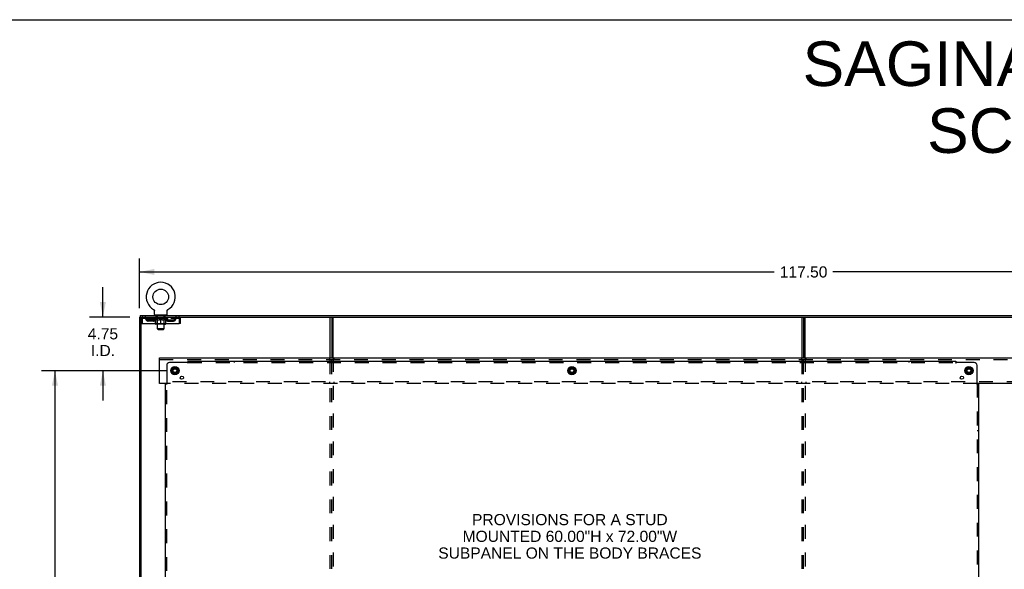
# Model space of a CAD drawing. Header units: inches. Extents: x 0 to 224, y 0 to 145.
# Tile 12 of 41: x 53 to 140, y 96 to 145. Entities that reach past the tile are written whole.
import ezdxf

# ---------------------------------------------------------------- set-up
doc = ezdxf.new("R2010")
doc.units = ezdxf.units.IN
doc.header["$LTSCALE"] = 12.302632
doc.header["$MEASUREMENT"] = 0
doc.linetypes.add('DOT', pattern=[0.2, 0.1, -0.1])
doc.linetypes.add('HIDDEN', pattern=[0.2, 0.1, -0.1])
doc.layers.get('0').update_dxf_attribs({"linetype": 'CONTINUOUS'})
for name, color, linetype in [('DEFAULT_2', 8, 'HIDDEN'), ('DIMENSIONS', 7, 'CONTINUOUS'), ('SUBPANELS', 7, 'CONTINUOUS')]:
    doc.layers.add(name, color=color, linetype=linetype)
doc.styles.get("Standard").update_dxf_attribs({"font": 'arial.ttf'})
doc.dimstyles.new('DIMSTYLE_1', dxfattribs={"dimtxt": 0.986842, "dimasz": 1.315789, "dimexe": 0.09, "dimexo": 0.07, "dimgap": 0.0375, "dimtad": 0, "dimtih": 1, "dimtoh": 1, "dimzin": 4, "dimdsep": 46, "dimtxsty": 'Standard', "dimblk": '_FILLED', "dimblk1": '_FILLED', "dimblk2": '_FILLED', "dimcen": 0.09, "dimadec": 3, "dimazin": 1, "dimtfac": 1, "dimtdec": 3, "dimtofl": 0, "dimtmove": 0, "dimatfit": 3, "dimldrblk": '_FILLED', "dimfxl": 0, "dimtolj": 1, "dimtzin": 4, "dimarcsym": 0})

# ---------------------------------------------------------------- blocks, each defined once
blk = doc.blocks.new('_FILLED')
at = {"color": 0, "linetype": 'ByBlock'}
blk.add_solid([(0, 0), (-1, 0.2), (-1, -0.2)], dxfattribs=at)
blk = doc.blocks.new('*D5')
at = {"layer": 'DIMENSIONS', "color": 2, "linetype": 'Continuous'}
for p, q in [((65.563, 113.674), (54.525, 113.674)), ((55.709, 113.674), (55.709, 85.536)), ((55.709, 55.424), (55.709, 82.082)), ((65.563, 55.424), (54.525, 55.424))]:
    blk.add_line(p, q, dxfattribs=at)
at = {"layer": 'DIMENSIONS', "color": 2, "linetype": 'Continuous', "xscale": 1.3157894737, "yscale": 1.3157894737, "zscale": 1.3157894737}
for p, rotation in [((55.709, 113.674), 90), ((55.709, 55.424), 270)]:
    blk.add_blockref('_FILLED', p, dxfattribs=dict(at, rotation=rotation))
at = {"layer": 'DIMENSIONS', "color": 2, "linetype": 'Continuous', "insert": (55.709, 85.042), "char_height": 0.9868, "width": 3.44844, "attachment_point": 2, "line_spacing_factor": 0.9}
blk.add_mtext('58.25\\PREF', dxfattribs=at)
blk = doc.blocks.new('*D8')
at = {"layer": 'DIMENSIONS', "color": 2, "linetype": 'Continuous'}
for p, q in [((63.194, 119.22), (63.194, 123.598)), ((180.694, 119.22), (180.694, 123.598)), ((63.194, 122.414), (119.343, 122.414)), ((180.694, 122.414), (124.545, 122.414))]:
    blk.add_line(p, q, dxfattribs=at)
at = {"layer": 'DIMENSIONS', "color": 2, "linetype": 'Continuous', "xscale": 1.3157894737, "yscale": 1.3157894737, "zscale": 1.3157894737, "rotation": 180}
blk.add_blockref('_FILLED', (63.194, 122.414), dxfattribs=at)
at = {"layer": 'DIMENSIONS', "color": 2, "linetype": 'Continuous', "xscale": 1.3157894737, "yscale": 1.3157894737, "zscale": 1.3157894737}
blk.add_blockref('_FILLED', (180.694, 122.414), dxfattribs=at)
at = {"layer": 'DIMENSIONS', "color": 2, "linetype": 'Continuous', "insert": (121.944, 122.907), "char_height": 0.9868, "width": 4.21517, "attachment_point": 2, "line_spacing_factor": 0.9}
blk.add_mtext('117.50', dxfattribs=at)
blk = doc.blocks.new('*D14')
at = {"layer": 'DIMENSIONS', "color": 2, "linetype": 'Continuous'}
for p, q in [((59.952, 118.424), (59.952, 121.056)), ((62.335, 118.424), (58.768, 118.424)), ((65.398, 113.674), (58.768, 113.674)), ((59.952, 113.674), (59.952, 111.042))]:
    blk.add_line(p, q, dxfattribs=at)
at = {"layer": 'DIMENSIONS', "color": 2, "linetype": 'Continuous', "xscale": 1.3157894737, "yscale": 1.3157894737, "zscale": 1.3157894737}
for p, rotation in [((59.952, 118.424), 270), ((59.952, 113.674), 90)]:
    blk.add_blockref('_FILLED', p, dxfattribs=dict(at, rotation=rotation))
at = {"layer": 'DIMENSIONS', "color": 2, "linetype": 'Continuous', "insert": (59.952, 117.431), "char_height": 0.9868, "width": 2.68172, "attachment_point": 2, "line_spacing_factor": 0.9}
blk.add_mtext('4.75\\PI.D.', dxfattribs=at)

msp = doc.modelspace()

# ---------------------------------------------------------------- linework, layer by layer
at = {"color": 7, "linetype": 'Continuous'}
for p, q in [((0, 144.737), (223.684, 144.737)), ((63.256, 118.549), (63.256, 118.424)), ((63.256, 118.549), (180.631, 118.549)), ((64.433, 119.087), (64.433, 119.087)), ((64.433, 119.087), (64.438, 119.084)), ((64.436, 119.086), (64.435, 119.086)), ((64.438, 119.084), (64.442, 119.082)), ((64.442, 119.082), (64.446, 119.079)), ((64.446, 119.079), (64.45, 119.076)), ((64.45, 119.076), (64.454, 119.073)), ((64.454, 119.073), (64.458, 119.069)), ((64.458, 119.069), (64.462, 119.066)), ((64.462, 119.066), (64.465, 119.062)), ((64.465, 119.062), (64.469, 119.059)), ((64.469, 119.059), (64.472, 119.055)), ((64.472, 119.055), (64.475, 119.051)), ((64.475, 119.051), (64.478, 119.047)), ((64.478, 119.047), (64.481, 119.043)), ((64.481, 119.043), (64.484, 119.038)), ((64.484, 119.039), (64.487, 119.034)), ((64.487, 119.034), (64.489, 119.03)), ((64.489, 119.03), (64.492, 119.025)), ((64.492, 119.025), (64.494, 119.021)), ((64.494, 119.021), (64.496, 119.016)), ((64.497, 119.011), (64.499, 119.006)), ((64.499, 119.006), (64.501, 119.001)), ((64.501, 119.002), (64.502, 118.997)), ((64.502, 118.997), (64.503, 118.992)), ((64.503, 118.992), (64.504, 118.987)), ((64.504, 118.987), (64.505, 118.982)), ((64.505, 118.982), (64.505, 118.977)), ((64.506, 118.966), (64.506, 118.962)), ((64.506, 118.648), (64.506, 118.962)), ((64.569, 118.579), (64.569, 118.549)), ((65.569, 118.579), (64.569, 118.579)), ((65.569, 118.579), (65.569, 118.549)), ((65.631, 118.972), (65.632, 118.977)), ((65.631, 118.648), (65.631, 118.962)), ((65.632, 118.982), (65.633, 118.987)), ((65.632, 118.977), (65.632, 118.982)), ((65.633, 118.987), (65.634, 118.992)), ((65.634, 118.992), (65.635, 118.997)), ((65.635, 118.997), (65.637, 119.002)), ((65.637, 119.001), (65.638, 119.006)), ((65.638, 119.006), (65.64, 119.011)), ((65.64, 119.011), (65.642, 119.016)), ((65.642, 119.016), (65.644, 119.021)), ((65.644, 119.021), (65.646, 119.025)), ((65.646, 119.025), (65.648, 119.03)), ((65.648, 119.03), (65.651, 119.034)), ((65.65, 119.034), (65.653, 119.039)), ((65.653, 119.038), (65.656, 119.043)), ((65.656, 119.043), (65.659, 119.047)), ((65.659, 119.047), (65.662, 119.051)), ((65.662, 119.051), (65.665, 119.055)), ((65.665, 119.055), (65.669, 119.059)), ((65.668, 119.059), (65.672, 119.062)), ((65.672, 119.062), (65.676, 119.066)), ((65.675, 119.066), (65.679, 119.069)), ((65.679, 119.069), (65.683, 119.073)), ((65.683, 119.073), (65.687, 119.076)), ((65.687, 119.076), (65.691, 119.079)), ((65.691, 119.079), (65.695, 119.082)), ((65.695, 119.082), (65.7, 119.084)), ((65.695, 119.082), (65.697, 119.083)), ((65.7, 119.084), (65.704, 119.087)), ((65.703, 119.086), (65.701, 119.086)), ((63.194, 118.424), (63.194, 46.674)), ((63.194, 118.424), (180.694, 118.424)), ((63.319, 118.424), (63.319, 46.674)), ((63.319, 118.257), (63.423, 118.257)), ((63.319, 117.861), (63.423, 117.861)), ((63.423, 118.257), (63.423, 117.861)), ((64.605, 117.82), (64.605, 117.861)), ((65.495, 117.783), (64.642, 117.783)), ((64.769, 117.398), (64.769, 117.783)), ((65.069, 117.783), (65.069, 117.861)), ((65.369, 117.398), (65.369, 117.783)), ((65.532, 117.82), (65.532, 117.861)), ((66.715, 117.861), (66.715, 118.257)), ((66.819, 118.257), (66.715, 118.257)), ((66.819, 117.861), (66.715, 117.861)), ((80.069, 114.799), (80.069, 118.424)), ((80.194, 118.424), (80.194, 114.799)), ((121.944, 118.424), (121.944, 114.799)), ((64.838, 117.329), (64.769, 117.398)), ((64.769, 117.398), (65.369, 117.398)), ((64.838, 117.329), (65.3, 117.329)), ((65.3, 117.329), (65.369, 117.398)), ((64.944, 112.549), (64.944, 114.799)), ((64.944, 114.799), (178.069, 114.799)), ((66.041, 113.828), (66.041, 113.519)), ((66.046, 113.837), (66.314, 113.991)), ((66.314, 113.356), (66.046, 113.511)), ((66.324, 113.991), (66.591, 113.837)), ((66.591, 113.511), (66.324, 113.356)), ((66.596, 113.828), (66.596, 113.519)), ((101.166, 113.828), (101.166, 113.519)), ((101.171, 113.837), (101.439, 113.991)), ((101.439, 113.356), (101.171, 113.511)), ((101.449, 113.991), (101.716, 113.837)), ((101.716, 113.511), (101.449, 113.356)), ((101.721, 113.828), (101.721, 113.519)), ((136.291, 113.828), (136.291, 113.519)), ((136.296, 113.837), (136.564, 113.991)), ((136.564, 113.356), (136.296, 113.511)), ((136.574, 113.991), (136.841, 113.837)), ((136.841, 113.511), (136.574, 113.356)), ((136.846, 113.828), (136.846, 113.519)), ((65.595, 112.549), (64.944, 112.549)), ((143.97, 112.549), (137.292, 112.549))]:
    msp.add_line(p, q, dxfattribs=at)
at = {"color": 3, "linetype": 'Continuous'}
for p, q in [((63.453, 117.861), (63.453, 118.257)), ((63.453, 117.861), (66.685, 117.861)), ((66.685, 118.257), (66.685, 117.861)), ((66.819, 117.861), (66.819, 118.257)), ((80.319, 114.799), (80.319, 118.424)), ((121.819, 114.799), (121.819, 118.424)), ((122.069, 114.799), (122.069, 118.424))]:
    msp.add_line(p, q, dxfattribs=at)
at = {"color": 7, "linetype": 'Continuous'}
for points in [[(64.496, 119.016), (64.498, 119.011), (64.499, 119.006)], [(64.505, 118.977), (64.506, 118.972), (64.506, 118.966)], [(65.631, 118.962), (65.631, 118.966), (65.631, 118.972)], [(65.631, 118.962), (65.631, 118.966), (65.631, 118.972)]]:
    msp.add_lwpolyline(points, dxfattribs=at)
at = {"color": 3, "linetype": 'Continuous'}
for points in [[(63.453, 118.257), (63.455, 118.276), (63.457, 118.294), (63.46, 118.312), (63.462, 118.329), (63.464, 118.346), (63.467, 118.361), (63.469, 118.375), (63.471, 118.387), (63.474, 118.398), (63.476, 118.407), (63.479, 118.415), (63.481, 118.42), (63.483, 118.423), (63.486, 118.424)], [(66.652, 118.424), (66.654, 118.423), (66.656, 118.42), (66.659, 118.415), (66.661, 118.407), (66.663, 118.398), (66.666, 118.387), (66.668, 118.375), (66.67, 118.361), (66.673, 118.346), (66.675, 118.329), (66.678, 118.312), (66.68, 118.294), (66.682, 118.276), (66.685, 118.257)]]:
    msp.add_lwpolyline(points, dxfattribs=at)
at = {"color": 7, "linetype": 'Continuous'}
for centre, radius in [((65.069, 120.207), 0.688), ((66.319, 113.674), 0.372), ((66.319, 113.674), 0.356), ((66.319, 113.674), 0.204), ((66.319, 113.674), 0.188), ((101.444, 113.674), 0.372), ((101.444, 113.674), 0.356), ((101.444, 113.674), 0.204), ((101.444, 113.674), 0.188), ((136.569, 113.674), 0.372), ((136.569, 113.674), 0.356), ((136.569, 113.674), 0.204), ((136.569, 113.674), 0.188)]:
    msp.add_circle(centre, radius, dxfattribs=at)
for centre, radius, start, end in [((65.069, 120.207), 1.288, 299.50527, 240.49473), ((64.575, 118.648), 0.069, 180, 265), ((65.562, 118.648), 0.069, 275, 360), ((63.486, 118.257), 0.063, 114.01843, 180), ((64.642, 117.82), 0.0371, 180, 270), ((65.495, 117.82), 0.0371, 270, 360), ((66.652, 118.257), 0.063, 0, 65.98157), ((66.051, 113.828), 0.01, 120, 180), ((66.051, 113.519), 0.01, 180.01128, 239.98796), ((66.319, 113.983), 0.01, 60.01171, 120), ((66.319, 113.365), 0.01, 240.01171, 300), ((66.586, 113.828), 0.01, 0.01128, 59.98796), ((66.586, 113.519), 0.01, 300, 360), ((101.176, 113.828), 0.01, 120, 180), ((101.176, 113.519), 0.01, 180.01128, 239.98796), ((101.444, 113.983), 0.01, 60.01171, 120), ((101.444, 113.365), 0.01, 240.01171, 299.98732), ((101.711, 113.828), 0.01, 0.01128, 59.98796), ((101.711, 113.519), 0.01, 300, 360), ((136.301, 113.828), 0.01, 120, 180), ((136.301, 113.519), 0.01, 180.01128, 239.98796), ((136.569, 113.983), 0.01, 60.01171, 120), ((136.569, 113.365), 0.01, 240.01171, 300), ((136.836, 113.828), 0.01, 0.01128, 59.98796), ((136.836, 113.519), 0.01, 300, 360)]:
    msp.add_arc(centre, radius, start, end, dxfattribs=at)
at = {"color": 3, "linetype": 'Continuous'}
for centre, start, end in [((63.486, 118.257), 90, 180), ((66.652, 118.257), 0, 90)]:
    msp.add_arc(centre, 0.167, start, end, dxfattribs=at)
at = {"layer": 'DEFAULT_2', "color": 8, "linetype": 'HIDDEN'}
for p, q in [((64.441, 119.083), (64.442, 119.082)), ((64.666, 118.424), (64.666, 118.579)), ((64.704, 118.489), (64.704, 118.569)), ((64.774, 118.479), (64.714, 118.479)), ((65.424, 118.479), (65.364, 118.479)), ((65.434, 118.489), (65.434, 118.569)), ((65.472, 118.424), (65.472, 118.579)), ((65.704, 119.087), (65.704, 119.087)), ((63.486, 118.32), (63.486, 118.424)), ((63.486, 118.32), (66.652, 118.32)), ((63.954, 118.069), (63.954, 118.173)), ((64.437, 118.173), (63.954, 118.173)), ((64.437, 118.069), (63.954, 118.069)), ((64.037, 118.424), (64.037, 118.32)), ((64.204, 118.069), (64.204, 118.173)), ((64.435, 118.294), (64.435, 118.341)), ((64.595, 118.183), (64.435, 118.294)), ((65.702, 118.294), (64.435, 118.294)), ((64.445, 118.334), (64.445, 118.341)), ((64.454, 118.331), (64.454, 118.334)), ((64.454, 118.331), (65.684, 118.331)), ((64.463, 118.331), (64.463, 118.334)), ((64.463, 118.331), (64.463, 118.334)), ((64.474, 118.334), (64.474, 118.341)), ((64.49, 118.331), (64.49, 118.334)), ((64.492, 118.331), (64.492, 118.334)), ((64.52, 118.334), (64.52, 118.341)), ((64.535, 118.331), (64.535, 118.334)), ((64.537, 118.331), (64.537, 118.334)), ((64.742, 118.334), (64.54, 118.334)), ((64.584, 118.334), (64.584, 118.341)), ((64.585, 118.331), (64.585, 118.334)), ((64.586, 118.331), (64.586, 118.334)), ((64.589, 118.331), (64.589, 118.334)), ((64.595, 118.183), (64.605, 118.183)), ((64.596, 118.331), (64.596, 118.334)), ((64.596, 118.331), (64.596, 118.334)), ((64.599, 118.331), (64.599, 118.334)), ((64.603, 118.331), (64.603, 118.335)), ((64.605, 117.861), (64.605, 118.226)), ((64.605, 118.225), (64.63, 118.216)), ((64.607, 118.331), (64.607, 118.334)), ((64.621, 118.331), (64.621, 118.334)), ((64.631, 118.32), (64.631, 118.424)), ((64.639, 118.331), (64.639, 118.334)), ((64.64, 118.331), (64.64, 118.337)), ((64.66, 118.331), (64.66, 118.334)), ((64.66, 118.331), (64.66, 118.334)), ((64.662, 118.334), (64.662, 118.341)), ((64.671, 118.331), (64.671, 118.334)), ((64.675, 118.331), (64.675, 118.334)), ((64.685, 118.331), (64.685, 118.334)), ((64.696, 118.331), (64.696, 118.338)), ((64.711, 118.331), (64.711, 118.334)), ((64.714, 118.331), (64.714, 118.334)), ((64.756, 117.822), (64.716, 117.783)), ((64.742, 118.331), (64.742, 118.334)), ((64.809, 118.334), (64.747, 118.334)), ((64.747, 118.183), (64.927, 118.183)), ((64.752, 118.334), (64.752, 118.341)), ((64.756, 117.822), (64.756, 118.291)), ((64.769, 117.822), (64.756, 117.822)), ((64.756, 117.822), (65.381, 117.822)), ((64.759, 118.331), (64.759, 118.334)), ((64.763, 118.331), (64.763, 118.334)), ((64.769, 117.783), (64.769, 118.469)), ((64.769, 118.331), (64.769, 118.339)), ((64.774, 118.331), (64.774, 118.334)), ((64.785, 118.331), (64.785, 118.334)), ((64.809, 118.331), (64.809, 118.334)), ((64.884, 118.334), (64.824, 118.334)), ((64.845, 118.331), (64.845, 118.334)), ((64.852, 118.334), (64.852, 118.341)), ((64.856, 118.331), (64.856, 118.334)), ((64.858, 118.331), (64.858, 118.34)), ((64.861, 118.331), (64.861, 118.334)), ((64.868, 118.331), (64.868, 118.334)), ((64.884, 118.331), (64.884, 118.334)), ((64.964, 118.334), (64.91, 118.334)), ((64.923, 118.331), (64.923, 118.334)), ((64.954, 118.334), (65.032, 118.339)), ((64.959, 118.334), (64.959, 118.341)), ((64.959, 118.334), (64.959, 118.341)), ((64.959, 118.341), (64.959, 118.341)), ((64.959, 118.331), (64.959, 118.334)), ((64.963, 118.331), (64.963, 118.335)), ((64.964, 118.331), (64.964, 118.334)), ((64.965, 118.331), (64.965, 118.334)), ((65, 118.334), (65.064, 118.334)), ((65.005, 118.331), (65.005, 118.334)), ((65.011, 118.334), (65.011, 118.337)), ((65.032, 118.334), (65.032, 118.339)), ((65.048, 118.331), (65.048, 118.334)), ((65.066, 118.331), (65.066, 118.334)), ((65.066, 118.331), (65.066, 118.334)), ((65.066, 118.334), (65.066, 118.334)), ((65.069, 118.334), (65.069, 118.341)), ((65.069, 118.341), (65.183, 118.334)), ((65.069, 117.861), (65.069, 118.226)), ((65.071, 118.331), (65.071, 118.334)), ((65.071, 118.331), (65.071, 118.334)), ((65.071, 118.334), (65.071, 118.334)), ((65.089, 118.331), (65.089, 118.334)), ((65.089, 118.334), (65.138, 118.334)), ((65.132, 118.331), (65.132, 118.334)), ((65.173, 118.331), (65.173, 118.334)), ((65.173, 118.331), (65.173, 118.334)), ((65.173, 118.334), (65.228, 118.334)), ((65.174, 118.331), (65.174, 118.335)), ((65.178, 118.334), (65.178, 118.341)), ((65.178, 118.341), (65.179, 118.341)), ((65.178, 118.331), (65.178, 118.334)), ((65.179, 118.334), (65.179, 118.341)), ((65.21, 118.183), (65.39, 118.183)), ((65.215, 118.331), (65.215, 118.334)), ((65.254, 118.331), (65.254, 118.334)), ((65.254, 118.334), (65.313, 118.334)), ((65.269, 118.331), (65.269, 118.334)), ((65.276, 118.331), (65.276, 118.334)), ((65.279, 118.331), (65.279, 118.34)), ((65.282, 118.331), (65.282, 118.334)), ((65.285, 118.334), (65.285, 118.341)), ((65.292, 118.331), (65.292, 118.334)), ((65.329, 118.331), (65.329, 118.334)), ((65.329, 118.334), (65.391, 118.334)), ((65.353, 118.331), (65.353, 118.334)), ((65.364, 118.331), (65.364, 118.334)), ((65.368, 118.331), (65.368, 118.339)), ((65.369, 117.783), (65.369, 118.469)), ((65.381, 117.822), (65.369, 117.822)), ((65.374, 118.331), (65.374, 118.334)), ((65.378, 118.331), (65.378, 118.334)), ((65.381, 117.822), (65.381, 118.291)), ((65.381, 117.822), (65.421, 117.783)), ((65.385, 118.334), (65.385, 118.341)), ((65.396, 118.331), (65.396, 118.334)), ((65.396, 118.334), (65.597, 118.334)), ((65.423, 118.331), (65.423, 118.334)), ((65.426, 118.331), (65.426, 118.334)), ((65.441, 118.331), (65.441, 118.338)), ((65.453, 118.331), (65.453, 118.334)), ((65.462, 118.331), (65.462, 118.334)), ((65.466, 118.331), (65.466, 118.334)), ((65.476, 118.334), (65.476, 118.341)), ((65.477, 118.331), (65.477, 118.334)), ((65.477, 118.331), (65.477, 118.334)), ((65.498, 118.331), (65.498, 118.337)), ((65.498, 118.331), (65.498, 118.334)), ((65.506, 118.32), (65.506, 118.424)), ((65.516, 118.331), (65.516, 118.334)), ((65.53, 118.331), (65.53, 118.334)), ((65.532, 117.861), (65.532, 118.226)), ((65.532, 118.183), (65.543, 118.183)), ((65.535, 118.331), (65.535, 118.335)), ((65.538, 118.331), (65.538, 118.334)), ((65.541, 118.331), (65.541, 118.334)), ((65.541, 118.331), (65.541, 118.334)), ((65.543, 118.183), (65.702, 118.294)), ((65.549, 118.331), (65.549, 118.334)), ((65.552, 118.331), (65.552, 118.334)), ((65.552, 118.331), (65.552, 118.334)), ((65.554, 118.334), (65.554, 118.341)), ((65.6, 118.331), (65.6, 118.334)), ((65.603, 118.331), (65.603, 118.334)), ((65.617, 118.334), (65.617, 118.341)), ((65.646, 118.331), (65.646, 118.334)), ((65.647, 118.331), (65.647, 118.334)), ((65.664, 118.334), (65.664, 118.341)), ((65.674, 118.331), (65.674, 118.334)), ((65.675, 118.331), (65.675, 118.334)), ((65.684, 118.331), (65.684, 118.334)), ((65.692, 118.334), (65.692, 118.341)), ((65.7, 118.173), (66.183, 118.173)), ((65.7, 118.069), (66.183, 118.069)), ((65.702, 118.294), (65.702, 118.341)), ((65.933, 118.069), (65.933, 118.173)), ((66.1, 118.424), (66.1, 118.32)), ((66.183, 118.069), (66.183, 118.173)), ((66.652, 118.424), (66.652, 118.32)), ((64.944, 114.674), (178.069, 114.674)), ((80.006, 114.799), (80.006, 114.674)), ((80.069, 54.299), (80.069, 114.799)), ((80.194, 54.299), (80.194, 114.799)), ((80.319, 114.799), (80.319, 54.299)), ((80.381, 114.799), (80.381, 114.674)), ((121.756, 114.799), (121.756, 114.674)), ((121.819, 54.299), (121.819, 114.799)), ((121.944, 54.299), (121.944, 114.799)), ((122.069, 114.799), (122.069, 54.299)), ((122.131, 114.799), (122.131, 114.674)), ((178.069, 112.674), (64.944, 112.674)), ((137.292, 112.549), (65.595, 112.549)), ((80.006, 112.674), (80.006, 112.549)), ((80.381, 112.674), (80.381, 112.549)), ((121.756, 112.674), (121.756, 112.549)), ((122.131, 112.674), (122.131, 112.549))]:
    msp.add_line(p, q, dxfattribs=at)
for points in [[(63.453, 118.257), (63.455, 118.264), (63.457, 118.271), (63.46, 118.278), (63.462, 118.284), (63.464, 118.29), (63.467, 118.296), (63.469, 118.301), (63.471, 118.306), (63.474, 118.31), (63.476, 118.314), (63.479, 118.316), (63.481, 118.318), (63.483, 118.32), (63.486, 118.32)], [(64.755, 118.183), (64.73, 118.187), (64.706, 118.193), (64.681, 118.2), (64.656, 118.207), (64.631, 118.216), (64.605, 118.226)], [(64.63, 118.216), (64.654, 118.207), (64.677, 118.199), (64.701, 118.193), (64.724, 118.187), (64.747, 118.183)], [(65.069, 118.226), (65.043, 118.216), (65.017, 118.207), (64.992, 118.2), (64.967, 118.193), (64.942, 118.187), (64.918, 118.183)], [(64.927, 118.183), (64.951, 118.187), (64.974, 118.193), (64.997, 118.199), (65.021, 118.207), (65.045, 118.215), (65.069, 118.225)], [(65.22, 118.183), (65.195, 118.187), (65.17, 118.193), (65.145, 118.2), (65.12, 118.208), (65.094, 118.216), (65.069, 118.226)], [(65.069, 118.225), (65.093, 118.215), (65.117, 118.207), (65.14, 118.199), (65.164, 118.193), (65.187, 118.187), (65.21, 118.183)], [(65.532, 118.226), (65.506, 118.216), (65.481, 118.207), (65.456, 118.199), (65.431, 118.193), (65.407, 118.187), (65.382, 118.183)], [(65.39, 118.183), (65.413, 118.187), (65.437, 118.193), (65.46, 118.2), (65.484, 118.207)], [(65.484, 118.207), (65.508, 118.216), (65.532, 118.225)], [(66.652, 118.32), (66.654, 118.32), (66.656, 118.318), (66.659, 118.316), (66.661, 118.314), (66.663, 118.31), (66.666, 118.306), (66.668, 118.301), (66.67, 118.296), (66.673, 118.29), (66.675, 118.284), (66.678, 118.278), (66.68, 118.271), (66.682, 118.264), (66.685, 118.257)]]:
    msp.add_lwpolyline(points, dxfattribs=at)
for centre, radius in [((66.319, 113.674), 0.312), ((66.319, 113.674), 0.183), ((66.319, 113.674), 0.165), ((101.444, 113.674), 0.312), ((101.444, 113.674), 0.183), ((101.444, 113.674), 0.165), ((136.569, 113.674), 0.312), ((136.569, 113.674), 0.183), ((136.569, 113.674), 0.165)]:
    msp.add_circle(centre, radius, dxfattribs=at)
at = {"layer": 'DEFAULT_2', "color": 8, "linetype": 'DOT'}
for centre in [(66.319, 113.674), (101.444, 113.674), (136.569, 113.674)]:
    msp.add_circle(centre, 0.17, dxfattribs=at)
at = {"layer": 'DEFAULT_2', "color": 8, "linetype": 'HIDDEN'}
for centre, radius, start, end in [((64.575, 118.648), 0.069, 265, 270), ((64.694, 118.569), 0.01, 0, 90), ((64.714, 118.489), 0.01, 180, 270), ((64.759, 118.469), 0.01, 0, 90), ((65.379, 118.469), 0.01, 90, 180), ((65.424, 118.489), 0.01, 270, 360), ((65.444, 118.569), 0.01, 90, 180), ((65.562, 118.648), 0.069, 270, 275), ((63.486, 118.257), 0.063, 90, 114.01843), ((63.665, 118.257), 0.167, 8.07163, 90), ((63.665, 118.257), 0.0625, 7.98631, 90), ((63.954, 118.298), 0.229, 187.98631, 270), ((63.954, 118.298), 0.125, 188.07163, 270), ((64.437, 118.298), 0.125, 270, 351.92837), ((64.437, 118.298), 0.229, 270, 352.01369), ((64.726, 118.257), 0.167, 90, 171.92837), ((64.726, 118.257), 0.0625, 90, 172.01369), ((64.716, 118.291), 0.0398, 0, 90), ((65.421, 118.291), 0.0398, 90, 180), ((65.411, 118.257), 0.167, 8.07163, 90), ((65.412, 118.257), 0.0625, 7.98631, 90), ((65.7, 118.298), 0.229, 187.98631, 270), ((65.7, 118.298), 0.125, 188.07163, 270), ((66.183, 118.298), 0.125, 270, 351.92837), ((66.183, 118.298), 0.229, 270, 352.01369), ((66.472, 118.257), 0.167, 90, 171.92837), ((66.472, 118.257), 0.0625, 90, 172.01369), ((66.652, 118.257), 0.063, 65.98157, 90)]:
    msp.add_arc(centre, radius, start, end, dxfattribs=at)
for centre, major_axis, ratio, start_param, end_param in [((65.069, 118.341), (0.633, 0.007), 0.05963, 2.96643, 3.140963), ((64.416, 118.329), (0.198, 0), 0.060556, 0.430652, 1.470503), ((65.069, 118.341), (0.633, 0), 0.060556, -3.141593, -2.96706), ((64.416, 118.322), (0.198, 0.002), 0.05963, 1.376596, 1.469874), ((65.069, 118.341), (0.633, 0.013), 0.05688, 2.791345, 2.965878), ((64.391, 118.329), (0.198, 0.002), 0.05963, 0.25549, 1.295341), ((64.46, 118.329), (0.198, -0.002), 0.05963, 0.605815, 1.645666), ((65.069, 118.341), (0.633, -0.007), 0.05963, -2.96643, -2.791898), ((64.46, 118.322), (0.198, 0), 0.060556, 1.551758, 1.645036), ((64.391, 118.322), (0.198, 0.004), 0.05688, 1.20151, 1.294789), ((64.461, 118.325), (0.164, 0.002), 0.05963, 1.065228, 1.614276), ((64.441, 118.325), (0.164, 0.003), 0.05688, 0.890143, 1.43919), ((64.499, 118.325), (0.164, 0), 0.060556, 1.240391, 1.789438), ((65.069, 118.341), (0.633, 0.019), 0.052395, 2.616403, 2.790936), ((64.387, 118.329), (0.198, 0.004), 0.05688, 0.080405, 1.120256), ((64.522, 118.329), (0.198, -0.004), 0.05688, 0.7809, 1.820751), ((65.069, 118.341), (0.633, -0.013), 0.05688, -2.791345, -2.616812), ((64.522, 118.322), (0.198, -0.002), 0.05963, 1.72692, 1.820198), ((64.387, 118.322), (0.198, 0.006), 0.052395, 1.026568, 1.119847), ((64.44, 118.325), (0.164, 0.005), 0.052395, 0.715201, 1.264248), ((64.555, 118.325), (0.164, -0.002), 0.05963, 1.415553, 1.9646), ((65.069, 118.341), (0.633, 0.025), 0.046319, 2.441654, 2.616187), ((64.602, 118.329), (0.198, -0.006), 0.052395, 0.955842, 1.995693), ((64.404, 118.329), (0.198, 0.006), 0.052395, -0.094537, 0.945314), ((65.069, 118.341), (0.633, -0.019), 0.052395, -2.616403, -2.44187), ((64.602, 118.322), (0.198, -0.004), 0.05688, 1.902006, 1.995284), ((64.404, 118.322), (0.198, 0.008), 0.046319, 0.851819, 0.945098), ((64.459, 118.325), (0.164, 0.006), 0.046319, 0.540452, 1.089499), ((64.626, 118.325), (0.164, -0.003), 0.05688, 1.590638, 2.139686), ((65.069, 118.341), (0.633, 0.029), 0.038841, 2.267123, 2.441656), ((64.695, 118.329), (0.198, -0.008), 0.046319, 1.130591, 2.170442), ((65.069, 118.341), (0.633, -0.025), 0.046319, -2.441654, -2.267121), ((64.442, 118.329), (0.198, 0.008), 0.046319, -0.269286, 0.770565), ((64.695, 118.322), (0.198, -0.006), 0.052395, 2.076947, 2.170226), ((64.442, 118.322), (0.198, 0.009), 0.038841, 0.677289, 0.770567), ((64.496, 118.325), (0.164, 0.008), 0.038841, 0.365921, 0.914969), ((64.71, 118.325), (0.164, -0.005), 0.052395, 1.76558, 2.314627), ((65.069, 118.341), (0.633, 0.033), 0.030195, 2.09281, 2.267343), ((64.8, 118.329), (0.198, -0.009), 0.038841, 1.305122, 2.344973), ((65.069, 118.341), (0.633, -0.029), 0.038841, -2.267123, -2.092591), ((64.498, 118.329), (0.198, 0.009), 0.038841, -0.443817, 0.596034), ((64.8, 118.322), (0.198, -0.008), 0.046319, 2.251696, 2.344975), ((64.498, 118.322), (0.198, 0.01), 0.030195, 0.502975, 0.596254), ((64.55, 118.325), (0.164, 0.009), 0.030195, 0.191608, 0.740655), ((64.806, 118.325), (0.164, -0.006), 0.046319, 1.940329, 2.489376), ((64.571, 118.329), (0.198, 0.01), 0.030195, 5.665055, 6.704906), ((65.069, 118.341), (0.633, 0.036), 0.020645, 8.201872, 8.376405), ((64.913, 118.329), (0.198, -0.01), 0.030195, 1.479435, 2.519286), ((65.069, 118.341), (0.633, -0.033), 0.030195, -2.09281, -1.918277), ((64.913, 118.322), (0.198, -0.009), 0.038841, 2.426227, 2.519505), ((64.571, 118.322), (0.198, 0.011), 0.020645, 0.328852, 0.422131), ((64.62, 118.325), (0.164, 0.009), 0.020645, 6.30067, 6.849717), ((64.909, 118.325), (0.164, -0.008), 0.038841, 2.11486, 2.663907), ((64.66, 118.329), (0.198, 0.011), 0.020645, -0.792253, 0.247598), ((65.069, 118.341), (0.633, 0.038), 0.010478, 1.744704, 1.919237), ((65.031, 118.329), (0.198, -0.011), 0.020645, 1.653558, 2.693409), ((65.069, 118.341), (0.633, -0.036), 0.020645, -1.918687, -1.744154), ((65.031, 118.322), (0.198, -0.01), 0.030195, 2.60054, 2.693819), ((64.66, 118.322), (0.198, 0.012), 0.010478, 0.154869, 0.248148), ((64.704, 118.325), (0.164, 0.01), 0.010478, 6.126688, 6.675735), ((65.018, 118.325), (0.164, -0.009), 0.030195, 2.289173, 2.83822), ((64.761, 118.329), (0.198, 0.012), 0.010478, -0.966236, -0.000846), ((65.149, 118.329), (0.198, -0.012), 0.010478, 1.827541, 2.867392), ((65.069, 118.341), (0.633, -0.038), 0.010478, -1.744704, -1.570171), ((65.149, 118.322), (0.198, -0.011), 0.020645, 2.774664, 2.867942), ((65.127, 118.325), (0.164, -0.009), 0.020645, 2.463296, 3.012344), ((64.988, 118.329), (0.198, 0.012), 0.010478, 0.274201, 1.314052), ((64.902, 118.325), (0.164, 0.01), 0.010478, -0.000298, 0.504314), ((64.871, 118.322), (0.198, 0.012), 0.010478, 0.192946, 0.399283), ((65.069, 118.341), (0.633, 0.038), 0.010478, -1.578586, -1.396888), ((65.266, 118.322), (0.198, -0.012), 0.010478, 2.948646, 3.041925), ((65.235, 118.325), (0.164, -0.01), 0.010478, 2.637279, 3.142076), ((65.107, 118.329), (0.198, 0.011), 0.020645, 0.448184, 1.488034), ((65.01, 118.325), (0.164, 0.009), 0.020645, 0.129249, 0.678296), ((64.988, 118.322), (0.198, 0.011), 0.020645, 0.273651, 0.366929), ((65.376, 118.329), (0.198, -0.012), 0.010478, -3.140747, -2.175357), ((65.069, 118.341), (0.633, 0.036), 0.020645, -1.397439, -1.222906), ((65.069, 118.341), (0.633, -0.038), 0.010478, 1.222355, 1.396888), ((65.224, 118.329), (0.198, 0.01), 0.030195, 0.622307, 1.662158), ((65.12, 118.325), (0.164, 0.009), 0.030195, 0.303372, 0.852419), ((65.433, 118.325), (0.164, -0.01), 0.010478, 2.749043, 3.29809), ((65.477, 118.329), (0.198, -0.011), 0.020645, 2.893995, 3.933846), ((65.107, 118.322), (0.198, 0.01), 0.030195, 0.447774, 0.541052), ((65.477, 118.322), (0.198, -0.012), 0.010478, 2.893445, 2.986723), ((65.069, 118.341), (0.633, 0.033), 0.030195, -1.223315, -1.048783), ((65.069, 118.341), (0.633, -0.036), 0.020645, 1.048373, 1.222906), ((65.337, 118.329), (0.198, 0.009), 0.038841, 0.79662, 1.836471), ((65.228, 118.325), (0.164, 0.008), 0.038841, 0.477686, 1.026733), ((65.517, 118.325), (0.164, -0.009), 0.020645, 2.57506, 3.124108), ((65.566, 118.329), (0.198, -0.01), 0.030195, 2.719872, 3.759723), ((65.442, 118.329), (0.198, 0.008), 0.046319, 0.971151, 2.011002), ((65.224, 118.322), (0.198, 0.009), 0.038841, 0.622087, 0.715366), ((65.566, 118.322), (0.198, -0.011), 0.020645, 2.719462, 2.812741), ((65.069, 118.341), (0.633, 0.029), 0.038841, -1.049002, -0.874469), ((65.069, 118.341), (0.633, -0.033), 0.030195, 0.87425, 1.048783), ((65.331, 118.325), (0.164, 0.006), 0.046319, 0.652216, 1.201263), ((65.536, 118.329), (0.198, 0.006), 0.052395, 1.1459, 2.185751), ((65.587, 118.325), (0.164, -0.009), 0.030195, 2.400937, 2.949985), ((65.639, 118.329), (0.198, -0.009), 0.038841, 2.545558, 3.585409), ((65.427, 118.325), (0.164, 0.005), 0.052395, 0.826965, 1.376012), ((65.337, 118.322), (0.198, 0.008), 0.046319, 0.796618, 0.889896), ((65.639, 118.322), (0.198, -0.01), 0.030195, 2.545339, 2.638617), ((65.615, 118.329), (0.198, 0.004), 0.05688, 1.320842, 2.360692), ((65.069, 118.341), (0.633, 0.025), 0.046319, -0.874471, -0.699939), ((65.069, 118.341), (0.633, -0.029), 0.038841, 0.699936, 0.874469), ((65.696, 118.329), (0.198, -0.008), 0.046319, 2.371028, 3.410879), ((65.641, 118.325), (0.164, -0.008), 0.038841, 2.226624, 2.775671), ((65.678, 118.329), (0.198, 0.002), 0.05963, 1.495927, 2.535778), ((65.512, 118.325), (0.164, 0.003), 0.05688, 1.001907, 1.550954), ((65.733, 118.329), (0.198, -0.006), 0.052395, 2.196279, 3.23613), ((65.678, 118.325), (0.164, -0.006), 0.046319, 2.052093, 2.601141), ((65.442, 118.322), (0.198, 0.006), 0.052395, 0.971367, 1.064645), ((65.696, 118.322), (0.198, -0.009), 0.038841, 2.371026, 2.464304), ((65.722, 118.329), (0.198, 0), 0.060556, 1.671089, 2.71094), ((65.75, 118.329), (0.198, -0.004), 0.05688, 2.021337, 3.061188), ((65.069, 118.341), (0.633, 0.019), 0.052395, -0.699723, -0.52519), ((65.069, 118.341), (0.633, -0.025), 0.046319, 0.525406, 0.699939), ((65.746, 118.329), (0.198, -0.002), 0.05963, 1.846251, 2.886102), ((65.583, 118.325), (0.164, 0.002), 0.05963, 1.176993, 1.72604), ((65.697, 118.325), (0.164, -0.005), 0.052395, 1.877344, 2.426392), ((65.638, 118.325), (0.164, 0), 0.060556, 1.352155, 1.901202), ((65.696, 118.325), (0.164, -0.003), 0.05688, 1.702402, 2.25145), ((65.676, 118.325), (0.164, -0.002), 0.05963, 1.527317, 2.076364), ((65.536, 118.322), (0.198, 0.004), 0.05688, 1.146309, 1.239587), ((65.733, 118.322), (0.198, -0.008), 0.046319, 2.196495, 2.289773), ((65.069, 118.341), (0.633, 0.013), 0.05688, -0.524781, -0.350248), ((65.069, 118.341), (0.633, -0.019), 0.052395, 0.350657, 0.52519), ((65.615, 118.322), (0.198, 0.002), 0.05963, 1.321394, 1.414673), ((65.75, 118.322), (0.198, -0.006), 0.052395, 2.021746, 2.115024), ((65.069, 118.341), (0.633, 0.007), 0.05963, -0.349695, -0.175162), ((65.069, 118.341), (0.633, -0.013), 0.05688, 0.175715, 0.350248), ((65.678, 118.322), (0.198, 0), 0.060556, 1.496556, 1.589835), ((65.746, 118.322), (0.198, -0.004), 0.05688, 1.846804, 1.940083), ((65.722, 118.322), (0.198, -0.002), 0.05963, 1.671719, 1.764997), ((65.069, 118.341), (0.633, 0), 0.060556, -0.174533, 0), ((65.069, 118.341), (0.633, -0.007), 0.05963, 0.000629, 0.175162)]:
    msp.add_ellipse(centre, major_axis=major_axis, ratio=ratio, start_param=start_param, end_param=end_param, dxfattribs=at)
at = {"layer": 'SUBPANELS', "color": 3, "linetype": 'Continuous'}
for p, q in [((65.6, 114.143), (65.6, 112.553)), ((67.44, 114.393), (65.85, 114.393)), ((67.458, 114.411), (67.451, 114.404)), ((67.475, 114.518), (67.475, 114.431)), ((67.475, 114.518), (135.412, 114.518)), ((135.412, 114.518), (135.412, 114.431)), ((137.037, 114.393), (135.448, 114.393)), ((137.287, 112.553), (137.287, 114.143)), ((65.475, 56.58), (65.475, 112.518)), ((65.475, 112.518), (65.561, 112.518)), ((137.306, 112.535), (137.299, 112.542)), ((137.412, 112.518), (137.326, 112.518)), ((137.412, 112.518), (137.412, 56.58))]:
    msp.add_line(p, q, dxfattribs=at)
at = {"layer": 'SUBPANELS', "color": 8, "linetype": 'HIDDEN'}
for p, q in [((67.475, 114.431), (67.475, 114.352)), ((67.475, 114.393), (135.412, 114.393)), ((71.6, 114.393), (71.6, 114.518)), ((131.287, 114.393), (131.287, 114.518)), ((135.412, 114.431), (135.412, 114.352)), ((65.561, 112.518), (65.641, 112.518)), ((65.6, 56.58), (65.6, 112.518)), ((137.247, 112.518), (137.326, 112.518)), ((137.287, 112.518), (137.287, 56.58)), ((65.6, 108.393), (65.475, 108.393)), ((137.287, 108.393), (137.412, 108.393))]:
    msp.add_line(p, q, dxfattribs=at)
at = {"layer": 'SUBPANELS', "color": 3, "linetype": 'Continuous'}
for points in [[(67.451, 114.404), (67.449, 114.402), (67.447, 114.4), (67.445, 114.398), (67.443, 114.396), (67.441, 114.394), (67.44, 114.393)], [(67.475, 114.431), (67.473, 114.429), (67.471, 114.426), (67.47, 114.424), (67.468, 114.422), (67.466, 114.42), (67.464, 114.418), (67.463, 114.416), (67.461, 114.415), (67.46, 114.413), (67.458, 114.411)], [(135.412, 114.431), (135.414, 114.429), (135.416, 114.426), (135.418, 114.424), (135.419, 114.422), (135.421, 114.42), (135.423, 114.418), (135.424, 114.416), (135.426, 114.415), (135.428, 114.413), (135.429, 114.411), (135.435, 114.406)], [(135.435, 114.406), (135.437, 114.404), (135.439, 114.402), (135.441, 114.4), (135.443, 114.398), (135.444, 114.396), (135.446, 114.394), (135.448, 114.393)], [(65.561, 112.518), (65.564, 112.519), (65.566, 112.521), (65.568, 112.523), (65.57, 112.525), (65.572, 112.526), (65.574, 112.528), (65.576, 112.53), (65.578, 112.531), (65.58, 112.533), (65.581, 112.535), (65.586, 112.54)], [(65.586, 112.54), (65.588, 112.542), (65.59, 112.544), (65.592, 112.546), (65.594, 112.548), (65.596, 112.55), (65.598, 112.551), (65.6, 112.553)], [(137.299, 112.542), (137.297, 112.544), (137.295, 112.546), (137.293, 112.548), (137.291, 112.55), (137.289, 112.551), (137.287, 112.553)], [(137.326, 112.518), (137.323, 112.519), (137.321, 112.521), (137.319, 112.523), (137.317, 112.525), (137.315, 112.526), (137.313, 112.528), (137.311, 112.53), (137.309, 112.531), (137.308, 112.533), (137.306, 112.535)]]:
    msp.add_lwpolyline(points, dxfattribs=at)
at = {"layer": 'SUBPANELS', "color": 8, "linetype": 'HIDDEN'}
for points in [[(67.452, 114.373), (67.45, 114.378), (67.448, 114.38), (67.447, 114.383), (67.445, 114.385), (67.444, 114.387), (67.442, 114.389), (67.441, 114.391), (67.44, 114.393)], [(67.475, 114.352), (67.473, 114.352), (67.471, 114.353), (67.47, 114.354), (67.468, 114.355), (67.467, 114.356), (67.465, 114.357), (67.463, 114.359), (67.462, 114.36), (67.461, 114.362), (67.459, 114.363), (67.458, 114.365), (67.456, 114.367), (67.455, 114.369), (67.454, 114.371), (67.452, 114.373)], [(135.412, 114.352), (135.414, 114.352), (135.416, 114.353), (135.418, 114.354), (135.419, 114.355), (135.421, 114.356), (135.422, 114.357), (135.424, 114.359), (135.425, 114.36), (135.427, 114.362), (135.428, 114.363), (135.43, 114.365), (135.431, 114.367), (135.432, 114.369), (135.433, 114.371), (135.435, 114.373), (135.438, 114.378)], [(135.438, 114.378), (135.439, 114.38), (135.44, 114.383), (135.442, 114.385), (135.443, 114.387), (135.445, 114.389), (135.446, 114.391), (135.448, 114.393)], [(65.615, 112.543), (65.612, 112.544), (65.61, 112.546), (65.608, 112.547), (65.605, 112.549), (65.603, 112.55), (65.602, 112.552), (65.6, 112.553)], [(65.641, 112.518), (65.64, 112.519), (65.639, 112.521), (65.638, 112.523), (65.638, 112.524), (65.636, 112.526), (65.635, 112.528), (65.634, 112.529), (65.632, 112.531), (65.631, 112.532), (65.629, 112.533), (65.627, 112.535), (65.625, 112.536), (65.623, 112.537), (65.621, 112.539), (65.619, 112.54), (65.615, 112.543)], [(137.247, 112.518), (137.247, 112.519), (137.248, 112.521), (137.249, 112.523), (137.25, 112.524), (137.251, 112.526), (137.252, 112.528), (137.253, 112.529), (137.255, 112.531), (137.257, 112.532), (137.258, 112.533), (137.26, 112.535), (137.262, 112.536), (137.264, 112.537), (137.266, 112.539), (137.268, 112.54)], [(137.268, 112.54), (137.273, 112.543), (137.275, 112.544), (137.277, 112.546), (137.28, 112.547), (137.282, 112.549), (137.284, 112.55), (137.286, 112.552), (137.287, 112.553)]]:
    msp.add_lwpolyline(points, dxfattribs=at)
for centre in [(66.319, 113.674), (101.444, 113.674), (136.569, 113.674)]:
    msp.add_circle(centre, 0.25, dxfattribs=at)
at = {"layer": 'SUBPANELS', "color": 3, "linetype": 'Continuous'}
for centre in [(66.937, 113.055), (135.95, 113.055)]:
    msp.add_circle(centre, 0.141, dxfattribs=at)
for centre, start, end in [((65.85, 114.143), 90, 180), ((137.037, 114.143), 0, 90)]:
    msp.add_arc(centre, 0.25, start, end, dxfattribs=at)

# ---------------------------------------------------------------- texts
at = {"layer": 'DIMENSIONS', "color": 2, "linetype": 'Continuous', "attachment_point": 2, "line_spacing_factor": 0.9}
for s, insert, char_height, width in [('SAGINAW CONTROL & ENGINEERING\\PSCE-72XD3EW18  Sheet 2 of 2', (171.793, 142.815), 3.94737, 99.69673), ('PROVISIONS FOR A STUD\\PMOUNTED 60.00"H x 72.00"W\\PSUBPANEL ON THE BODY BRACES', (101.263, 100.988), 0.98684, 23.24032)]:
    msp.add_mtext(s, dxfattribs=dict(at, insert=insert, char_height=char_height, width=width))

# ---------------------------------------------------------------- dimensions: what is measured, and where the dimension line sits
at = {"layer": 'DIMENSIONS', "color": 2, "linetype": 'Continuous'}
dim = msp.add_linear_dim(base=(180.694, 122.414), p1=(63.194, 119.15), p2=(180.694, 119.15), dimstyle='DIMSTYLE_1', dxfattribs=at)
dim.commit()
dim.dimension.update_dxf_attribs({"geometry": '*D8', "text_midpoint": (121.985, 122.408), "dimtype": 160})
for base, p1, p2, angle, text, picture, middle in [((59.952, 113.674), (62.405, 118.424), (65.468, 113.674), 270, '<>\\PI.D.', '*D14', (59.952, 116.198)), ((55.709, 113.674), (65.633, 55.424), (65.633, 113.674), 90, '<>\\PREF', '*D5', (55.709, 83.809))]:
    dim = msp.add_linear_dim(base=base, p1=p1, p2=p2, angle=angle, text=text, dimstyle='DIMSTYLE_1', dxfattribs=at)
    dim.commit()
    dim.dimension.update_dxf_attribs({"geometry": picture, "text_midpoint": middle, "dimtype": 160})

doc.saveas('drawing.dxf')
